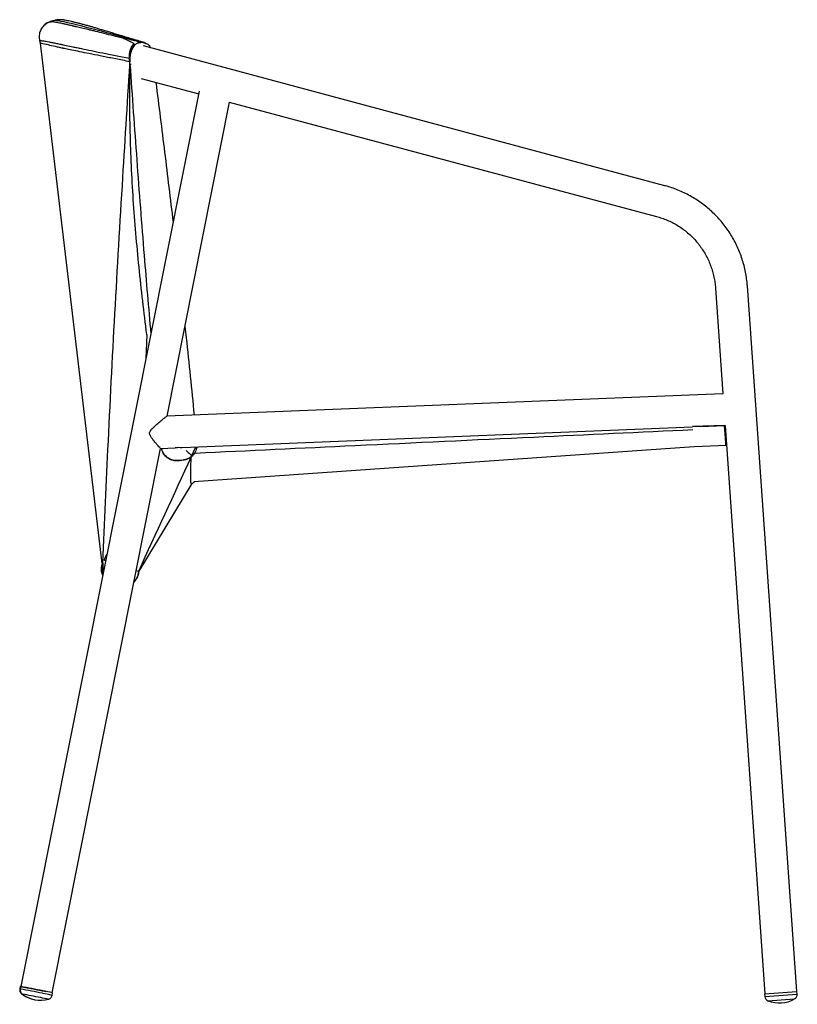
# Model space of a CAD drawing. Header units: inches. Extents: x -11 to 89, y 0 to 64.
# Tile 4 of 5: x 28 to 51, y 0 to 30. Entities that reach past the tile are written whole.
import ezdxf

# ---------------------------------------------------------------- set-up
doc = ezdxf.new("R2010")
doc.units = ezdxf.units.IN
doc.header["$MEASUREMENT"] = 0

# ---------------------------------------------------------------- blocks, each defined once
blk = doc.blocks.new('Lookout Dining Chair_Side')
at = {"linetype": 'Continuous', "lineweight": 25}
for p, q in [((0.581, 30.116), (0.575, 30.115)), ((0.649, 30.135), (0.581, 30.116)), ((0.289, 29.972), (0.275, 29.956)), ((0.182, 29.431), (0.162, 29.501)), ((2.085, 13.421), (0.182, 29.431)), ((3.286, 29.468), (3.247, 29.466)), ((3.368, 29.446), (3.27, 29.454)), ((3.347, 29.454), (3.309, 29.462)), ((19.393, 25.045), (3.35, 29.344)), ((2.937, 28.782), (2.977, 28.789)), ((3.28, 28.346), (5.051, 27.872)), ((5.066, 27.95), (-0.42, 0.404)), ((4.077, 17.952), (6.002, 27.617)), ((5.993, 27.619), (19.138, 24.097)), ((20.949, 21.896), (21.176, 18.644)), ((23.447, 0.246), (21.929, 21.964)), ((3.453, 20.462), (3.429, 19.728)), ((21.176, 18.645), (4.075, 17.952)), ((4.542, 16.988), (20.246, 17.624)), ((21.227, 17.664), (20.245, 17.631)), ((20.245, 17.632), (20.736, 17.647)), ((20.245, 17.631), (20.245, 17.632)), ((20.736, 17.647), (21.227, 17.665)), ((21.227, 17.665), (21.227, 17.666)), ((21.227, 17.664), (21.245, 17.665)), ((21.227, 17.665), (21.227, 17.664)), ((21.245, 17.666), (22.468, 0.178)), ((21.253, 17.545), (21.273, 17.048)), ((3.879, 16.961), (4.325, 16.979)), ((4.84, 16.745), (4.96, 17.005)), ((4.84, 16.745), (4.964, 17.005)), ((20.292, 17.009), (4.905, 15.933)), ((21.273, 17.048), (20.292, 17.008)), ((0.544, 0.212), (3.879, 16.961)), ((4.574, 16.602), (4.418, 16.587)), ((4.836, 15.879), (3.214, 13.179)), ((2.146, 13.527), (2.23, 13.709)), ((2.103, 13.433), (2.107, 13.441)), ((2.189, 13.501), (2.146, 13.527)), ((2.097, 13.215), (2.097, 13.214)), ((3.196, 13.177), (3.129, 13.192)), ((3.196, 13.177), (3.196, 13.17)), ((-0.435, 0.407), (-0.45, 0.33)), ((-0.419, 0.404), (-0.435, 0.327)), ((0.544, 0.132), (0.559, 0.209)), ((22.46, 0.177), (23.455, 0.247)), ((22.46, 0.177), (22.465, 0.099)), ((22.465, 0.099), (23.461, 0.168)), ((22.563, -0.036), (23.382, 0.021)), ((23.461, 0.168), (23.455, 0.247))]:
    blk.add_line(p, q, dxfattribs=at)
at = {"linetype": 'Continuous', "lineweight": 25, "flags": 128}
for points in [[(0.641, 30.133), (0.641, 30.133), (0.66, 30.134), (0.693, 30.132), (0.74, 30.125), (0.81, 30.112), (0.899, 30.094), (1.006, 30.07), (1.132, 30.041), (1.29, 30.003), (1.425, 29.97), (1.592, 29.927), (1.804, 29.872), (2.055, 29.805), (2.216, 29.761), (2.389, 29.714), (2.593, 29.659), (2.81, 29.599), (3.042, 29.535), (3.286, 29.468), (3.286, 29.468), (3.286, 29.468)], [(-0.45, 0.33), (-0.444, 0.328), (-0.435, 0.326)], [(-0.425, 0.406), (-0.427, 0.406), (-0.435, 0.407), (-0.428, 0.405), (-0.421, 0.404)], [(-0.391, 0.174), (-0.385, 0.173), (-0.375, 0.17)]]:
    blk.add_lwpolyline(points, dxfattribs=at)
at = {"linetype": 'Continuous', "lineweight": 25}
for centre, radius, start, end in [((-7.159, -35.822), 36.769, 78.3874, 79.4635), ((-7.145, -35.756), 36.78, 78.3876, 79.4633), ((0.177, 0.923), 0.94, 232.8451, 259.1565), ((0.192, 0.92), 0.94, 232.8451, 284.6282), ((-6.303, -31.597), 32.317, 78.4243, 79.4314), ((-1.212, -7.298), 7.491, 77.3403, 79.2726), ((-1.78, -10.343), 10.729, 77.492, 79.1322), ((-1.765, -10.266), 10.73, 77.492, 79.1322), ((22.622, 0.11), 0.157, 184, 248.107), ((22.914, 0.836), 0.94, 248.107, 299.893), ((23.304, 0.158), 0.157, 299.893, 4)]:
    blk.add_arc(centre, radius, start, end, dxfattribs=at)
for points, knots in [([(0.347, 30.019), (0.338, 30.012), (0.308, 29.992), (0.262, 29.946), (0.215, 29.883), (0.18, 29.815), (0.162, 29.764), (0.158, 29.74), (0.157, 29.737)], [0, 0, 0, 0, 0.10751, 0.330961, 0.550508, 0.764093, 0.97087, 1, 1, 1, 1]), ([(0.474, 30.086), (0.457, 30.081), (0.393, 30.065), (0.343, 30.02), (0.307, 29.987)], [0, 0, 0, 0, 0.269324, 1, 1, 1, 1]), ([(0.347, 30.02), (0.35, 30.023), (0.377, 30.046), (0.436, 30.071), (0.491, 30.086), (0.513, 30.091)], [0, 0, 0, 0, 0.093719, 0.646801, 1, 1, 1, 1]), ([(0.577, 30.115), (0.575, 30.115), (0.561, 30.114), (0.529, 30.107), (0.496, 30.099), (0.476, 30.091), (0.473, 30.09)], [0, 0, 0, 0, 0.103398, 0.526344, 0.932873, 1, 1, 1, 1]), ([(0.513, 30.091), (0.515, 30.092), (0.517, 30.092), (0.52, 30.093), (0.522, 30.093), (0.524, 30.094), (0.526, 30.094), (0.529, 30.095), (0.53, 30.095), (0.532, 30.096), (0.532, 30.096), (0.534, 30.096), (0.535, 30.096), (0.537, 30.097), (0.538, 30.097), (0.539, 30.098), (0.54, 30.098), (0.542, 30.098), (0.542, 30.099), (0.545, 30.099), (0.546, 30.1), (0.548, 30.1), (0.548, 30.101), (0.552, 30.102), (0.554, 30.103), (0.557, 30.104), (0.558, 30.105), (0.562, 30.107), (0.563, 30.108), (0.566, 30.109), (0.568, 30.11), (0.571, 30.112), (0.573, 30.113), (0.577, 30.115), (0.579, 30.115), (0.581, 30.116)], [0, 0, 0, 0, 0.03125, 0.03125, 0.046875, 0.046875, 0.0625, 0.0625, 0.070312, 0.070312, 0.074219, 0.074219, 0.078125, 0.078125, 0.082031, 0.082031, 0.085937, 0.085937, 0.09375, 0.09375, 0.109375, 0.109375, 0.125, 0.125, 0.1875, 0.1875, 0.25, 0.25, 0.375, 0.375, 0.5, 0.5, 0.75, 0.75, 1, 1, 1, 1]), ([(2.745, 29.576), (2.526, 29.631), (2.326, 29.681), (2.052, 29.749), (1.965, 29.77), (1.842, 29.8), (1.802, 29.81), (1.725, 29.829), (1.688, 29.838), (1.51, 29.881), (1.391, 29.909), (1.283, 29.934), (1.272, 29.937), (1.249, 29.942), (1.238, 29.945), (1.217, 29.95), (1.206, 29.952), (1.186, 29.957), (1.135, 29.969), (1.088, 29.98), (1.015, 29.996), (0.98, 30.004), (0.914, 30.019), (0.882, 30.025), (0.794, 30.044), (0.742, 30.055), (0.675, 30.068), (0.654, 30.072), (0.616, 30.078), (0.599, 30.081), (0.553, 30.088), (0.529, 30.091), (0.513, 30.091)], [0, 0, 0, 0, 0.125, 0.125, 0.1875, 0.1875, 0.21875, 0.21875, 0.25, 0.25, 0.375, 0.375, 0.390625, 0.390625, 0.40625, 0.40625, 0.421875, 0.421875, 0.4375, 0.5, 0.5, 0.5625, 0.5625, 0.625, 0.625, 0.75, 0.75, 0.8125, 0.8125, 0.875, 0.875, 1, 1, 1, 1]), ([(3.344, 29.459), (3.338, 29.461), (3.263, 29.483), (3.128, 29.523), (2.939, 29.579), (2.766, 29.631), (2.606, 29.678), (2.458, 29.723), (2.314, 29.766), (2.178, 29.808), (2.05, 29.846), (1.932, 29.881), (1.822, 29.914), (1.721, 29.943), (1.639, 29.967), (1.566, 29.986), (1.511, 30.001), (1.431, 30.022), (1.338, 30.045), (1.235, 30.071), (1.142, 30.094), (1.058, 30.113), (0.981, 30.129), (0.92, 30.14), (0.869, 30.147), (0.83, 30.151), (0.794, 30.153), (0.762, 30.152), (0.728, 30.15), (0.691, 30.145), (0.662, 30.14), (0.644, 30.134), (0.641, 30.133)], [0, 0, 0, 0, 0.0031346, 0.0361577, 0.0692776, 0.1025981, 0.1317963, 0.1621916, 0.1939893, 0.2259577, 0.2581606, 0.2906685, 0.3235736, 0.3570085, 0.3911875, 0.4155997, 0.4441474, 0.4715829, 0.5309352, 0.5906511, 0.6510875, 0.7126424, 0.7762226, 0.8443791, 0.8866304, 0.9242872, 0.9446142, 0.9616498, 0.9756778, 0.9876036, 0.9981442, 1, 1, 1, 1]), ([(0.159, 29.736), (0.151, 29.692), (0.136, 29.613), (0.154, 29.535), (0.162, 29.501)], [0, 0, 0, 0, 0.5613359, 1, 1, 1, 1]), ([(0.162, 29.501), (0.162, 29.502), (0.162, 29.503), (0.162, 29.504), (0.163, 29.505), (0.165, 29.507), (0.172, 29.509), (0.188, 29.51), (0.214, 29.508), (0.246, 29.504), (0.264, 29.502), (0.329, 29.492), (0.383, 29.483), (0.481, 29.464), (0.516, 29.457), (0.573, 29.446), (0.593, 29.442), (0.634, 29.434), (0.655, 29.429), (0.72, 29.416), (0.767, 29.406), (0.828, 29.393), (0.84, 29.39), (0.866, 29.385), (0.878, 29.382), (0.917, 29.374), (0.946, 29.368), (1.037, 29.349), (1.106, 29.335), (1.223, 29.31), (1.264, 29.301), (1.35, 29.283), (1.396, 29.274), (1.539, 29.244), (1.641, 29.222), (1.86, 29.177), (1.976, 29.153), (2.223, 29.103), (2.353, 29.076), (2.559, 29.035), (2.63, 29.021), (2.774, 28.993), (2.848, 28.978), (2.924, 28.963)], [0, 0, 0, 0, 0.015625, 0.015625, 0.03125, 0.0625, 0.0625, 0.125, 0.1875, 0.1875, 0.25, 0.25, 0.375, 0.375, 0.4375, 0.4375, 0.46875, 0.46875, 0.5, 0.5, 0.5625, 0.5625, 0.578125, 0.578125, 0.59375, 0.59375, 0.625, 0.625, 0.6875, 0.6875, 0.71875, 0.71875, 0.75, 0.75, 0.8125, 0.8125, 0.875, 0.875, 0.9375, 0.9375, 0.96875, 0.96875, 1, 1, 1, 1]), ([(2.932, 28.859), (2.782, 28.889), (2.639, 28.917), (2.366, 28.971), (2.237, 28.997), (1.992, 29.046), (1.876, 29.069), (1.657, 29.113), (1.557, 29.133), (1.371, 29.171), (1.287, 29.188), (1.134, 29.219), (1.065, 29.233), (0.974, 29.252), (0.946, 29.257), (0.917, 29.264), (0.914, 29.264), (0.907, 29.266), (0.904, 29.266), (0.894, 29.268), (0.875, 29.273), (0.857, 29.277), (0.796, 29.291), (0.749, 29.301), (0.619, 29.331), (0.543, 29.348), (0.444, 29.371), (0.414, 29.378), (0.36, 29.39), (0.335, 29.396), (0.226, 29.421), (0.182, 29.431), (0.182, 29.431)], [0, 0, 0, 0, 0.0625, 0.0625, 0.125, 0.125, 0.1875, 0.1875, 0.25, 0.25, 0.3125, 0.3125, 0.375, 0.375, 0.40625, 0.40625, 0.410156, 0.410156, 0.414062, 0.414062, 0.421875, 0.4375, 0.4375, 0.5, 0.5, 0.625, 0.625, 0.6875, 0.6875, 0.75, 0.75, 1, 1, 1, 1]), ([(2.895, 29.549), (2.867, 29.555), (2.839, 29.562), (2.803, 29.569), (2.796, 29.571), (2.781, 29.574), (2.774, 29.575), (2.762, 29.578), (2.758, 29.578), (2.752, 29.579), (2.75, 29.58), (2.747, 29.58), (2.746, 29.58), (2.743, 29.58), (2.742, 29.58), (2.74, 29.58), (2.739, 29.58), (2.738, 29.58), (2.738, 29.58), (2.738, 29.579), (2.739, 29.579), (2.741, 29.578), (2.743, 29.577), (2.745, 29.576)], [0, 0, 0, 0, 0.5, 0.5, 0.625, 0.625, 0.75, 0.75, 0.8125, 0.8125, 0.84375, 0.84375, 0.859375, 0.859375, 0.875, 0.875, 0.890625, 0.890625, 0.90625, 0.90625, 0.9375, 0.9375, 1, 1, 1, 1]), ([(2.745, 29.576), (2.771, 29.566), (2.796, 29.555), (2.849, 29.531), (2.875, 29.518), (2.928, 29.492), (2.955, 29.477), (2.996, 29.455), (3.01, 29.447), (3.031, 29.435), (3.038, 29.431), (3.052, 29.423), (3.059, 29.419), (3.066, 29.415)], [0, 0, 0, 0, 0.25, 0.25, 0.5, 0.5, 0.75, 0.75, 0.875, 0.875, 0.9375, 0.9375, 1, 1, 1, 1]), ([(3.27, 29.454), (3.205, 29.47), (3.141, 29.486), (3.016, 29.518), (2.955, 29.534), (2.895, 29.549)], [0, 0, 0, 0, 0.5, 0.5, 1, 1, 1, 1]), ([(3.247, 29.466), (3.186, 29.481), (3.126, 29.495), (3.009, 29.522), (2.952, 29.536), (2.895, 29.549)], [0, 0, 0, 0, 0.5, 0.5, 1, 1, 1, 1]), ([(2.924, 28.963), (2.921, 29.01), (2.922, 29.056), (2.929, 29.123), (2.933, 29.145), (2.941, 29.187), (2.947, 29.208), (2.956, 29.238), (2.959, 29.247), (2.967, 29.266), (2.97, 29.276), (2.982, 29.303), (2.991, 29.32), (3.01, 29.351), (3.02, 29.366), (3.037, 29.386), (3.043, 29.392), (3.054, 29.404), (3.06, 29.41), (3.066, 29.415)], [0, 0, 0, 0, 0.25, 0.25, 0.375, 0.375, 0.5, 0.5, 0.5625, 0.5625, 0.625, 0.625, 0.75, 0.75, 0.875, 0.875, 0.9375, 0.9375, 1, 1, 1, 1]), ([(3.066, 29.415), (3.055, 29.405), (3.045, 29.394), (3.025, 29.369), (3.015, 29.356), (2.998, 29.327), (2.989, 29.311), (2.974, 29.278), (2.968, 29.261), (2.956, 29.225), (2.95, 29.206), (2.941, 29.167), (2.938, 29.147), (2.929, 29.087), (2.927, 29.045), (2.928, 29.002)], [0, 0, 0, 0, 0.125, 0.125, 0.25, 0.25, 0.375, 0.375, 0.5, 0.5, 0.625, 0.625, 0.75, 0.75, 1, 1, 1, 1]), ([(2.947, 28.998), (2.949, 29.03), (2.953, 29.06), (2.961, 29.106), (2.964, 29.12), (2.972, 29.15), (2.976, 29.164), (2.99, 29.207), (3.001, 29.234), (3.025, 29.284), (3.039, 29.307), (3.069, 29.35), (3.085, 29.368), (3.11, 29.393), (3.119, 29.4), (3.137, 29.414), (3.155, 29.426), (3.174, 29.435), (3.193, 29.443), (3.202, 29.446), (3.231, 29.453), (3.251, 29.455), (3.27, 29.454)], [0, 0, 0, 0, 0.125, 0.125, 0.1875, 0.1875, 0.25, 0.25, 0.375, 0.375, 0.5, 0.5, 0.625, 0.625, 0.6875, 0.6875, 0.75, 0.8125, 0.8125, 0.875, 0.875, 1, 1, 1, 1]), ([(3.286, 29.468), (3.311, 29.468), (3.336, 29.464), (3.374, 29.449), (3.387, 29.442), (3.412, 29.427), (3.424, 29.418), (3.436, 29.408)], [0, 0, 0, 0, 0.5, 0.5, 0.75, 0.75, 1, 1, 1, 1]), ([(3.309, 29.462), (3.319, 29.459), (3.333, 29.455), (3.348, 29.451), (3.358, 29.449), (3.363, 29.447), (3.368, 29.446)], [0, 0, 0, 0, 0.5, 0.75, 0.75, 1, 1, 1, 1]), ([(3.404, 29.44), (3.393, 29.443), (3.374, 29.448), (3.355, 29.453), (3.347, 29.455)], [0, 0, 0, 0, 0.553849, 1, 1, 1, 1]), ([(3.368, 29.446), (3.4, 29.438), (3.463, 29.422), (3.533, 29.359), (3.56, 29.301), (3.567, 29.286)], [0, 0, 0, 0, 0.420223, 0.840437, 1, 1, 1, 1]), ([(2.097, 13.215), (2.148, 14.453), (2.202, 15.691), (2.327, 18.324), (2.398, 19.718), (2.552, 22.507), (2.635, 23.901), (2.794, 26.53), (2.871, 27.764), (2.947, 28.998)], [-0.2011525, -0.2011525, -0.2011525, -0.2011525, -0.1065482, -0.1065482, 0.0000579, 0.0000579, 0.1066639, 0.1066639, 0.2010792, 0.2010792, 0.2010792, 0.2010792]), ([(3.453, 20.462), (3.41, 20.808), (3.369, 21.153), (3.289, 21.845), (3.252, 22.191), (3.182, 22.883), (3.149, 23.229), (3.091, 23.922), (3.064, 24.268), (3.018, 24.962), (2.999, 25.309), (2.967, 26.003), (2.955, 26.35), (2.938, 27.044), (2.933, 27.392), (2.93, 28.086), (2.932, 28.434), (2.937, 28.782)], [0, 0, 0, 0, 0.125, 0.125, 0.25, 0.25, 0.375, 0.375, 0.5, 0.5, 0.625, 0.625, 0.75, 0.75, 0.875, 0.875, 1, 1, 1, 1]), ([(2.937, 28.782), (3.006, 27.8), (3.145, 25.838), (3.353, 23.071), (3.509, 21.288), (3.58, 20.485)], [0, 0, 0, 0, 0.354736, 0.709516, 1, 1, 1, 1]), ([(3.733, 28.225), (3.824, 27.508), (4.006, 26.071), (4.177, 24.635), (4.263, 23.917)], [0, 0, 0, 0, 0.499449, 1, 1, 1, 1]), ([(21.929, 21.964), (21.925, 22.003), (21.917, 22.111), (21.893, 22.286), (21.853, 22.489), (21.801, 22.689), (21.737, 22.885), (21.662, 23.078), (21.575, 23.265), (21.477, 23.447), (21.369, 23.623), (21.25, 23.792), (21.121, 23.953), (20.983, 24.106), (20.835, 24.251), (20.68, 24.387), (20.516, 24.513), (20.346, 24.629), (20.168, 24.734), (19.985, 24.829), (19.796, 24.912), (19.606, 24.983), (19.471, 25.024), (19.4, 25.043), (19.393, 25.045)], [0, 0, 0, 0, 0.027527, 0.076001, 0.124481, 0.17296, 0.221439, 0.269917, 0.318395, 0.366872, 0.415348, 0.463823, 0.512297, 0.560769, 0.609241, 0.65771, 0.706179, 0.754645, 0.803111, 0.851575, 0.900037, 0.948498, 0.994407, 1, 1, 1, 1]), ([(19.138, 24.097), (19.165, 24.089), (19.248, 24.066), (19.384, 24.019), (19.544, 23.951), (19.699, 23.871), (19.848, 23.781), (19.991, 23.68), (20.125, 23.569), (20.252, 23.449), (20.37, 23.321), (20.478, 23.184), (20.576, 23.04), (20.664, 22.889), (20.741, 22.732), (20.807, 22.571), (20.861, 22.405), (20.903, 22.235), (20.934, 22.065), (20.944, 21.952), (20.949, 21.896)], [0, 0, 0, 0, 0.027527, 0.08487, 0.142221, 0.199568, 0.256913, 0.314253, 0.37159, 0.428922, 0.486251, 0.543576, 0.600897, 0.658214, 0.715528, 0.772839, 0.830147, 0.887453, 0.944757, 1, 1, 1, 1]), ([(4.627, 20.716), (4.641, 20.598), (4.743, 19.689), (4.833, 18.779), (4.911, 17.985)], [0, 0, 0, 0, 0.129047, 1, 1, 1, 1]), ([(3.878, 16.962), (3.878, 16.962), (3.878, 16.959), (3.856, 16.98), (3.805, 17.036), (3.742, 17.111), (3.68, 17.186), (3.628, 17.253), (3.586, 17.312), (3.557, 17.363), (3.541, 17.404), (3.539, 17.447), (3.556, 17.489), (3.585, 17.529), (3.646, 17.596), (3.739, 17.682), (3.839, 17.768), (3.916, 17.833), (3.982, 17.886), (4.039, 17.931), (4.07, 17.952), (4.073, 17.95), (4.073, 17.95)], [0, 0, 0, 0, 0.0117586, 0.0873013, 0.1628279, 0.2475669, 0.2977101, 0.348875, 0.398369, 0.4230933, 0.4484409, 0.4708488, 0.4932193, 0.5234539, 0.5544514, 0.6457331, 0.7396365, 0.7896618, 0.8405956, 0.919758, 0.982183, 1, 1, 1, 1]), ([(21.273, 17.048), (21.273, 17.052), (21.272, 17.06), (21.267, 17.126), (21.259, 17.225), (21.25, 17.351), (21.239, 17.49), (21.231, 17.606), (21.227, 17.664)], [0, 0, 0, 0, 0.184324, 0.371528, 0.558731, 0.70582, 0.852909, 1, 1, 1, 1]), ([(20.253, 17.529), (18.622, 17.454), (15.156, 17.292), (10.057, 17.052), (6.588, 16.886), (4.954, 16.808)], [0, 0, 0, 0, 0.319825, 0.6795268, 1, 1, 1, 1]), ([(4.325, 16.984), (4.361, 16.985), (4.396, 16.986), (4.432, 16.996), (4.432, 16.996)], [0, 0, 0, 0, 0.994434, 1, 1, 1, 1]), ([(4.432, 16.996), (4.432, 16.996), (4.463, 16.99), (4.5, 16.984), (4.535, 16.988), (4.542, 16.989)], [0, 0, 0, 0, 0.005862, 0.821659, 1, 1, 1, 1]), ([(4.992, 17.006), (4.991, 16.991), (4.988, 16.95), (4.963, 16.885), (4.926, 16.814), (4.876, 16.751), (4.817, 16.696), (4.749, 16.653), (4.669, 16.618), (4.608, 16.608), (4.574, 16.602)], [0, 0, 0, 0, 0.071032, 0.198626, 0.326221, 0.453778, 0.581333, 0.708657, 0.835977, 1, 1, 1, 1]), ([(4.42, 16.579), (4.368, 16.579), (4.264, 16.577), (4.118, 16.64), (4.001, 16.745), (3.933, 16.86), (3.919, 16.937), (3.914, 16.962)], [0, 0, 0, 0, 0.221902, 0.443836, 0.665458, 0.889599, 1, 1, 1, 1]), ([(4.418, 16.587), (4.365, 16.586), (4.26, 16.586), (4.113, 16.652), (3.997, 16.76), (3.932, 16.871), (3.919, 16.943), (3.915, 16.962)], [0, 0, 0, 0, 0.227476, 0.45496, 0.682587, 0.9129, 1, 1, 1, 1]), ([(4.82, 16.701), (4.785, 16.672), (4.747, 16.649), (4.695, 16.627), (4.685, 16.623), (4.663, 16.616), (4.653, 16.612), (4.62, 16.604), (4.598, 16.6), (4.576, 16.597)], [0, 0, 0, 0, 0.5, 0.5, 0.625, 0.625, 0.75, 0.75, 1, 1, 1, 1]), ([(4.671, 16.893), (4.69, 16.874), (4.742, 16.82), (4.802, 16.774), (4.84, 16.745)], [0, 0, 0, 0, 0.360369, 1, 1, 1, 1]), ([(4.83, 15.875), (4.829, 15.873), (4.823, 15.868), (4.816, 15.89), (4.81, 15.949), (4.806, 16.049), (4.807, 16.19), (4.811, 16.376), (4.816, 16.554), (4.819, 16.671), (4.82, 16.701)], [0, 0, 0, 0, 0.0453367, 0.1922307, 0.3391578, 0.4860531, 0.639497, 0.7929836, 0.9464298, 1, 1, 1, 1]), ([(4.831, 15.874), (4.834, 15.875), (4.858, 15.886), (4.888, 15.908), (4.913, 15.931), (4.921, 15.938)], [0, 0, 0, 0, 0.099282, 0.700873, 1, 1, 1, 1]), ([(2.085, 13.421), (2.076, 13.396), (2.051, 13.321), (2.045, 13.189), (2.082, 13.095), (2.099, 13.05)], [0, 0, 0, 0, 0.209285, 0.624869, 1, 1, 1, 1]), ([(2.1, 13.055), (2.085, 13.095), (2.052, 13.184), (2.059, 13.319), (2.09, 13.401), (2.103, 13.433)], [0, 0, 0, 0, 0.324936, 0.73193, 1, 1, 1, 1]), ([(2.085, 13.421), (2.085, 13.418), (2.086, 13.416), (2.087, 13.414), (2.088, 13.415), (2.09, 13.417), (2.091, 13.418), (2.093, 13.42), (2.094, 13.422), (2.097, 13.429), (2.101, 13.435), (2.105, 13.439)], [0, 0, 0, 0, 0.25, 0.25, 0.5, 0.5, 0.625, 0.625, 0.75, 0.75, 1, 1, 1, 1]), ([(2.109, 13.099), (2.107, 13.103), (2.093, 13.139), (2.095, 13.179), (2.097, 13.215)], [0, 0, 0, 0, 0.105494, 1, 1, 1, 1]), ([(3.06, 12.845), (3.065, 12.849), (3.081, 12.864), (3.107, 12.893), (3.147, 12.946), (3.18, 13.013), (3.201, 13.077), (3.212, 13.137), (3.214, 13.166), (3.215, 13.18)], [0, 0, 0, 0, 0.044733, 0.1427719, 0.3124242, 0.4956354, 0.6780088, 0.8400316, 1, 1, 1, 1]), ([(3.196, 13.17), (3.189, 13.117), (3.178, 13.037), (3.129, 12.943), (3.094, 12.892), (3.069, 12.868), (3.063, 12.863)], [0, 0, 0, 0, 0.464003, 0.696841, 0.929676, 1, 1, 1, 1]), ([(3.214, 13.18), (3.214, 13.183), (3.214, 13.189), (3.205, 13.185), (3.2, 13.182)], [0, 0, 0, 0, 0.493491, 1, 1, 1, 1]), ([(-0.449, 0.33), (-0.45, 0.324), (-0.455, 0.305), (-0.452, 0.273), (-0.442, 0.238), (-0.426, 0.209), (-0.407, 0.187), (-0.394, 0.177), (-0.388, 0.172)], [0, 0, 0, 0, 0.093608, 0.326297, 0.529874, 0.711711, 0.874122, 1, 1, 1, 1]), ([(-0.434, 0.327), (-0.435, 0.324), (-0.44, 0.308), (-0.438, 0.278), (-0.429, 0.241), (-0.414, 0.211), (-0.395, 0.188), (-0.381, 0.174), (-0.373, 0.169), (-0.372, 0.168)], [0, 0, 0, 0, 0.0410008, 0.2791493, 0.4863823, 0.6710187, 0.8361532, 0.9820576, 1, 1, 1, 1]), ([(-0.418, 0.404), (-0.418, 0.404), (-0.418, 0.404), (-0.403, 0.401), (-0.375, 0.396), (-0.333, 0.388), (-0.282, 0.378), (-0.221, 0.366), (-0.153, 0.353), (-0.078, 0.338), (0, 0.323), (0.08, 0.307), (0.161, 0.291), (0.238, 0.275), (0.301, 0.263), (0.334, 0.256), (0.346, 0.254)], [0, 0, 0, 0, 0.049765, 0.127326, 0.204885, 0.281007, 0.357123, 0.432085, 0.507041, 0.581599, 0.656153, 0.731248, 0.806343, 0.882718, 0.959098, 1, 1, 1, 1]), ([(0.425, 0.01), (0.431, 0.012), (0.451, 0.016), (0.479, 0.032), (0.508, 0.057), (0.53, 0.09), (0.542, 0.116), (0.543, 0.132), (0.543, 0.133)], [0, 0, 0, 0, 0.112978, 0.32791, 0.526681, 0.748566, 0.979006, 1, 1, 1, 1])]:
    blk.add_open_spline(points, degree=3, knots=knots, dxfattribs=at)
for points in [[(3.309, 29.462), (3.288, 29.463), (3.268, 29.465), (3.247, 29.466)], [(2.932, 28.859), (2.929, 28.894), (2.927, 28.929), (2.924, 28.963)], [(2.928, 29.002), (2.929, 28.955), (2.93, 28.907), (2.932, 28.859)], [(2.928, 29.002), (2.934, 29.001), (2.941, 29), (2.947, 28.998)], [(4.82, 16.701), (4.279, 15.526), (3.738, 14.352), (3.196, 13.178)], [(4.42, 16.579), (4.419, 16.582), (4.418, 16.584), (4.418, 16.587)], [(4.576, 16.597), (4.524, 16.591), (4.472, 16.585), (4.42, 16.579)], [(4.574, 16.602), (4.575, 16.601), (4.575, 16.599), (4.576, 16.597)], [(2.107, 13.441), (2.103, 13.366), (2.1, 13.29), (2.097, 13.214)], [(2.103, 13.433), (2.103, 13.435), (2.104, 13.437), (2.105, 13.439)], [(2.107, 13.441), (2.106, 13.441), (2.105, 13.44), (2.105, 13.439)], [(3.2, 13.182), (3.199, 13.178), (3.197, 13.174), (3.196, 13.17)], [(3.197, 13.178), (3.198, 13.18), (3.199, 13.181), (3.2, 13.182)], [(0.543, 0.212), (0.543, 0.212), (0.544, 0.212), (0.544, 0.212), (0.544, 0.212)]]:
    blk.add_open_spline(points, degree=3, dxfattribs=at)

msp = doc.modelspace()

# ---------------------------------------------------------------- block references
msp.add_blockref('Lookout Dining Chair_Side', (28.018, 0.087))

doc.saveas('drawing.dxf')
